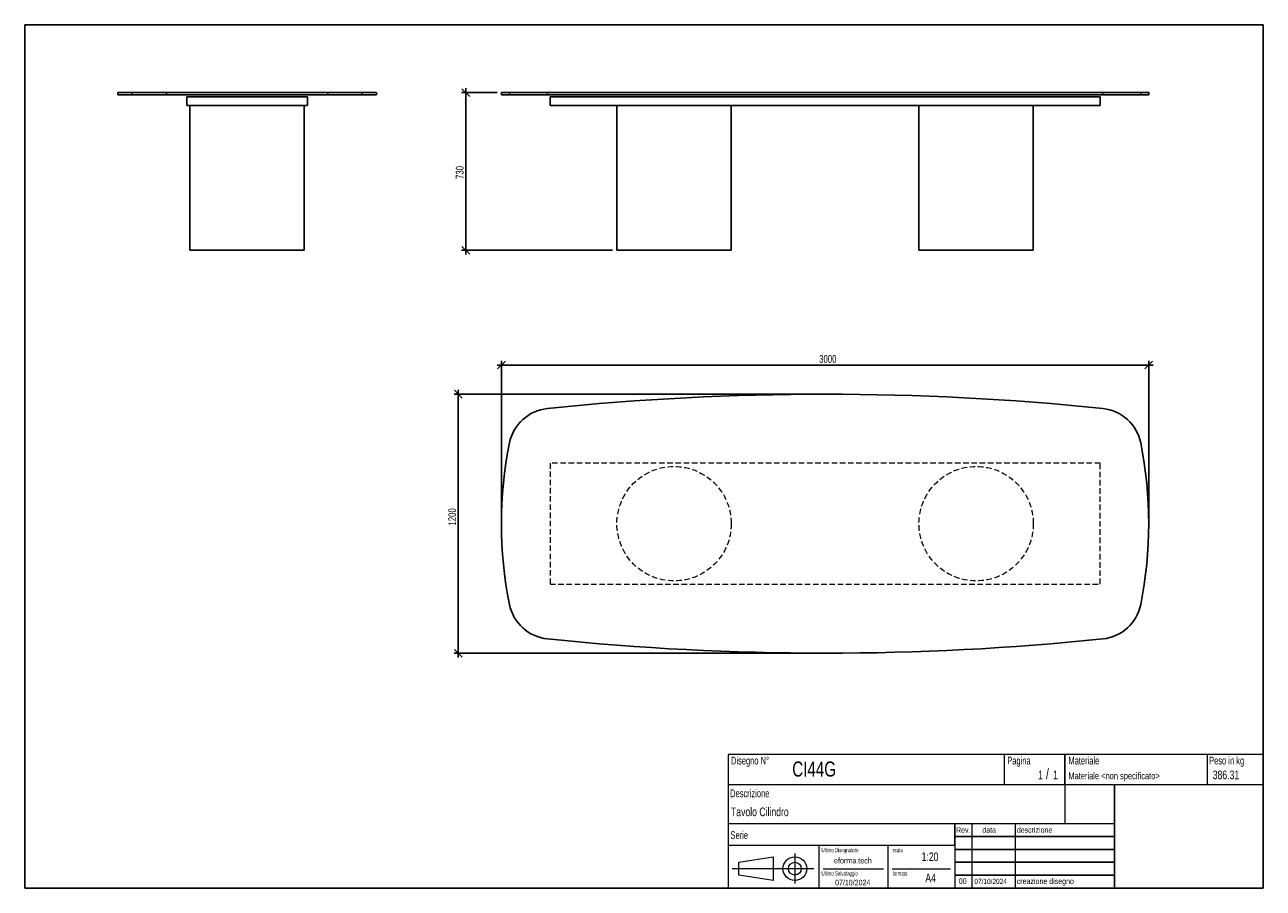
# Model space of a CAD drawing. Header units: millimetres. Extents: x 5 to 292, y 5 to 205.
import ezdxf

# ---------------------------------------------------------------- set-up
doc = ezdxf.new("R2010")
doc.units = ezdxf.units.MM
doc.linetypes.add('HIDDEN', pattern=[1.905, 1.27, -0.635])
doc.layers.add('FORMAT', color=7, linetype='Continuous')
doc.styles.add('SLDTEXTSTYLE0', font='TXT', dxfattribs={"width": 0.605})
doc.styles.add('SLDTEXTSTYLE1', font='TXT', dxfattribs={"width": 0.75})
doc.dimstyles.new('SLDDIMSTYLE0', dxfattribs={"dimtxt": 1.8, "dimasz": 1.8, "dimexe": 0, "dimexo": 0.0625, "dimgap": 0.45, "dimtad": 1, "dimlfac": 20, "dimrnd": 1e-09, "dimzin": 12, "dimdsep": 46, "dimtxsty": 'SLDTEXTSTYLE1', "dimblk1": 'OBLIQUE', "dimblk2": 'OBLIQUE', "dimsah": 1, "dimcen": 0.09, "dimadec": 0, "dimazin": 3, "dimtfac": 1, "dimtmove": 0, "dimatfit": 0, "dimldrblk": 'OBLIQUE', "dimfxl": 0, "dimfrac": 2, "dimtolj": 1, "dimtzin": 12, "dimarcsym": 0})

# ---------------------------------------------------------------- blocks, each defined once
blk = doc.blocks.new('_Oblique')
at = {"color": 0, "linetype": 'ByBlock', "lineweight": -2}
blk.add_line((-0.5, -0.5), (0.5, 0.5), dxfattribs=at)
blk = doc.blocks.new('_D')
at = {"layer": 'FORMAT', "color": 7}
for p, q in [((107.21, 189.28), (107.21, 190.28)), ((114.47, 189.28), (106.21, 189.28)), ((107.21, 189.28), (107.21, 152.78)), ((141.22, 152.78), (106.21, 152.78)), ((107.21, 152.78), (107.21, 151.78))]:
    blk.add_line(p, q, dxfattribs=at)
at = {"layer": 'FORMAT', "color": 7, "xscale": 1.8, "yscale": 1.8}
for p, rotation in [((107.21, 189.28), 270.0000000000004), ((107.21, 152.78), 90.0000000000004)]:
    blk.add_blockref('_Oblique', p, dxfattribs=dict(at, rotation=rotation))
at = {"layer": 'FORMAT', "color": 7, "insert": (104.89, 169.29), "char_height": 1.8, "attachment_point": 1, "rotation": 90, "style": 'SLDTEXTSTYLE1'}
blk.add_mtext('730', dxfattribs=at)
blk = doc.blocks.new('_D_1')
at = {"layer": 'FORMAT', "color": 7}
for p, q in [((189.47, 119.43), (104.47, 119.43)), ((105.47, 119.43), (105.47, 120.43)), ((105.47, 59.43), (105.47, 119.43)), ((189.47, 59.43), (104.47, 59.43)), ((105.47, 59.43), (105.47, 58.43))]:
    blk.add_line(p, q, dxfattribs=at)
at = {"layer": 'FORMAT', "color": 7, "xscale": 1.8, "yscale": 1.8}
for p, rotation in [((105.47, 119.43, 17.25), 270.0000000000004), ((105.47, 59.43, 17.25), 90.0000000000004)]:
    blk.add_blockref('_Oblique', p, dxfattribs=dict(at, rotation=rotation))
at = {"layer": 'FORMAT', "color": 7, "insert": (103.15, 89.01), "char_height": 1.8, "attachment_point": 1, "rotation": 90, "style": 'SLDTEXTSTYLE1'}
blk.add_mtext('1200', dxfattribs=at)
blk = doc.blocks.new('_D_2')
at = {"layer": 'FORMAT', "color": 7}
for p, q in [((115.47, 90.43), (115.47, 127.19)), ((265.47, 90.43), (265.47, 127.19)), ((115.47, 126.19), (114.47, 126.19)), ((115.47, 126.19), (265.47, 126.19)), ((265.47, 126.19), (266.47, 126.19))]:
    blk.add_line(p, q, dxfattribs=at)
at = {"layer": 'FORMAT', "color": 7, "xscale": 1.8, "yscale": 1.8}
blk.add_blockref('_Oblique', (115.47, 126.19, 17.25), dxfattribs=at)
at = {"layer": 'FORMAT', "color": 7, "xscale": 1.8, "yscale": 1.8, "rotation": 180.0000000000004}
blk.add_blockref('_Oblique', (265.47, 126.19, 17.25), dxfattribs=at)
at = {"layer": 'FORMAT', "color": 7, "insert": (189.09, 128.51), "char_height": 1.8, "attachment_point": 1, "style": 'SLDTEXTSTYLE1'}
blk.add_mtext('3000', dxfattribs=at)

msp = doc.modelspace()

# ---------------------------------------------------------------- linework, layer by layer
at = {"color": 7, "linetype": 'Continuous', "lineweight": 25}
for p, q in [((26.53326, 189.2822), (26.53326, 188.7822)), ((26.53326, 189.2822), (29.85661, 189.2822)), ((26.53326, 188.7822), (29.85661, 188.7822)), ((29.85661, 189.2822), (29.85661, 188.7822)), ((29.85661, 189.2822), (37.83522, 189.2822)), ((29.85661, 188.7822), (37.83522, 188.7822)), ((37.83522, 189.2822), (37.83522, 188.7822)), ((37.83522, 189.2822), (75.2313, 189.2822)), ((37.83522, 188.7822), (75.2313, 188.7822)), ((42.53326, 186.2822), (42.53326, 188.2822)), ((42.53326, 188.2822), (70.53326, 188.2822)), ((70.53326, 186.2822), (70.53326, 188.2822)), ((75.2313, 189.2822), (75.2313, 188.7822)), ((75.2313, 189.2822), (83.20991, 189.2822)), ((75.2313, 188.7822), (83.20991, 188.7822)), ((83.20991, 189.2822), (83.20991, 188.7822)), ((83.20991, 189.2822), (86.53326, 189.2822)), ((83.20991, 188.7822), (86.53326, 188.7822)), ((86.53326, 188.7822), (86.53326, 189.2822)), ((115.4706, 189.2822), (115.4706, 188.7822)), ((115.4706, 189.2822), (117.32886, 189.2822)), ((115.4706, 188.7822), (117.32886, 188.7822)), ((117.32886, 189.2822), (117.32886, 188.7822)), ((117.32886, 189.2822), (126.10338, 189.2822)), ((117.32886, 188.7822), (126.10338, 188.7822)), ((126.10338, 189.2822), (126.10338, 188.7822)), ((126.10338, 189.2822), (254.83782, 189.2822)), ((126.10338, 188.7822), (254.83782, 188.7822)), ((126.7206, 186.2822), (126.7206, 188.2822)), ((126.7206, 188.2822), (254.2206, 188.2822)), ((254.2206, 186.2822), (254.2206, 188.2822)), ((254.83782, 189.2822), (254.83782, 188.7822)), ((254.83782, 189.2822), (263.61233, 189.2822)), ((254.83782, 188.7822), (263.61233, 188.7822)), ((263.61233, 189.2822), (263.61233, 188.7822)), ((263.61233, 189.2822), (265.4706, 189.2822)), ((263.61233, 188.7822), (265.4706, 188.7822)), ((265.4706, 188.7822), (265.4706, 189.2822)), ((42.53326, 186.2822), (70.53326, 186.2822)), ((43.28326, 186.2822), (43.28326, 152.7822)), ((69.78326, 152.7822), (69.78326, 186.2822)), ((126.7206, 186.2822), (254.2206, 186.2822)), ((142.2206, 186.2822), (142.2206, 152.7822)), ((168.7206, 152.7822), (168.7206, 186.2822)), ((212.2206, 186.2822), (212.2206, 152.7822)), ((238.7206, 152.7822), (238.7206, 186.2822)), ((43.28326, 152.7822), (69.78326, 152.7822)), ((142.2206, 152.7822), (155.4706, 152.7822)), ((155.4706, 152.7822), (168.7206, 152.7822)), ((212.2206, 152.7822), (225.4706, 152.7822)), ((225.4706, 152.7822), (238.7206, 152.7822))]:
    msp.add_line(p, q, dxfattribs=at)
at = {"color": 7, "linetype": 'HIDDEN', "lineweight": 18}
for p, q in [((126.7206, 103.43369), (126.7206, 75.43369)), ((254.2206, 103.43369), (126.7206, 103.43369)), ((254.2206, 75.43369), (254.2206, 103.43369)), ((126.7206, 75.43369), (254.2206, 75.43369))]:
    msp.add_line(p, q, dxfattribs=at)
for centre in [(155.4706, 89.43369), (225.4706, 89.43369)]:
    msp.add_circle(centre, 13.25, dxfattribs=at)
at = {"color": 7, "linetype": 'Continuous', "lineweight": 25}
for centre, radius, start, end in [((190.4706, -505.56631), 625, 84.08876688, 95.91123312), ((127.13325, 106.16352), 10, 95.9112331, 168.6488503), ((253.80794, 106.16352), 10, 11.3511497, 84.0887669), ((210.4706, 89.43369), 95, 168.6488503, 191.3511497), ((170.4706, 89.43369), 95, 348.6488503, 11.3511497), ((127.13325, 72.70386), 10, 191.3511497, 264.0887669), ((253.80794, 72.70386), 10, 275.9112331, 348.6488503), ((190.4706, 684.43369), 625, 264.08876688, 275.91123312)]:
    msp.add_arc(centre, radius, start, end, dxfattribs=at)
at = {"layer": 'FORMAT', "color": 251, "true_color": 0x484848}
for p, q in [((5, 205), (292, 205)), ((5, 205), (5, 5)), ((292, 205), (292, 5)), ((5, 5), (292, 5))]:
    msp.add_line(p, q, dxfattribs=at)
at = {"layer": 'FORMAT', "color": 251, "lineweight": 18, "true_color": 0x484848}
for p, q in [((292, 36), (168, 36)), ((168, 36), (168, 5)), ((232, 36), (232, 29)), ((279, 36), (279, 29)), ((168, 29), (292, 29)), ((168, 20), (246, 20)), ((224.5, 20), (224.5, 5)), ((234.5, 20), (234.5, 5)), ((246, 20), (257.5, 20)), ((168, 15), (220.5, 15)), ((189, 15), (189, 5)), ((205, 15), (205, 5)), ((220.5, 15), (220.5, 5)), ((170.45232, 11.02842), (178.45232, 12.27842)), ((178.45232, 12.27842), (178.45232, 6.77842)), ((183.46023, 13.04077), (183.46023, 6.06051)), ((187.88291, 9.52842), (168.89345, 9.52842)), ((170.45232, 8.02842), (170.45232, 11.02842)), ((190, 9.5), (204, 9.5)), ((206, 9.5), (219.5, 9.5)), ((178.45232, 6.77842), (170.45232, 8.02842))]:
    msp.add_line(p, q, dxfattribs=at)
at = {"layer": 'FORMAT', "color": 7}
for p, q in [((246, 29), (246, 36)), ((257.5, 20), (257.5, 29)), ((220.5, 15), (220.5, 20)), ((257.5, 5), (257.5, 20)), ((220.5, 17), (257.5, 17)), ((220.5, 14), (257.5, 14)), ((220.5, 11), (257.5, 11)), ((220.5, 8), (257.5, 8)), ((220.5, 5), (257.5, 5))]:
    msp.add_line(p, q, dxfattribs=at)
at = {"layer": 'FORMAT', "color": 7, "lineweight": 18}
msp.add_line((246, 29), (246, 20), dxfattribs=at)
at = {"layer": 'FORMAT', "color": 251, "lineweight": 18, "true_color": 0x484848}
for radius in [2.75, 1.5]:
    msp.add_circle((183.46023, 9.52842), radius, dxfattribs=at)

# ---------------------------------------------------------------- texts
at = {"color": 18, "linetype": 'Continuous', "lineweight": 0, "true_color": 0x060606, "insert": (280.29073, 32.24796), "char_height": 2, "attachment_point": 1, "style": 'SLDTEXTSTYLE1'}
msp.add_mtext('386.31', dxfattribs=at)
at = {"layer": 'FORMAT', "color": 18, "true_color": 0x060606}
for s, insert, char_height, attachment_point, style in [('Disegno N°', (168.65209, 35.46055), 1.8, 1, 'SLDTEXTSTYLE0'), ('Pagina', (232.68578, 35.4642), 1.8, 1, 'SLDTEXTSTYLE0'), ('Materiale', (246.84637, 35.4642), 1.8, 1, 'SLDTEXTSTYLE0'), ('Peso in kg', (279.45834, 35.4642), 1.8, 1, 'SLDTEXTSTYLE0'), ('CI44G', (182.85785, 34.35127), 3.5, 1, 'SLDTEXTSTYLE1'), ('1', (239.82456, 32.24796), 2, 1, 'SLDTEXTSTYLE1'), ('/', (241.64155, 32.74597), 2.5, 1, 'SLDTEXTSTYLE1'), ('1', (243.32047, 32.24796), 2, 1, 'SLDTEXTSTYLE1'), ('Materiale <non specificato>', (246.84637, 31.8349), 1.5875, 1, 'SLDTEXTSTYLE1'), ('Descrizione', (168.45959, 27.87301), 1.8, 1, 'SLDTEXTSTYLE0'), ('Tavolo Cilindro', (168.65209, 23.69153), 2, 1, 'SLDTEXTSTYLE1'), ('Serie', (168.54671, 18.20074), 1.8, 1, 'SLDTEXTSTYLE0'), ('Rev.', (220.80434, 19.14061), 1.3, 1, 'SLDTEXTSTYLE1'), ('data', (226.90583, 19.14061), 1.3, 1, 'SLDTEXTSTYLE1'), ('descrizione', (234.88928, 19.14061), 1.3, 1, 'SLDTEXTSTYLE1'), ('Ultimo Disegnatore', (189.61829, 14.3444), 1, 1, 'SLDTEXTSTYLE0'), ('scala', (206.10636, 14.3444), 1, 1, 'SLDTEXTSTYLE0'), ('1:20', (212.8317, 13.28812), 2, 1, 'SLDTEXTSTYLE1'), ('Ultimo Salvataggio', (189.61829, 8.93841), 1, 1, 'SLDTEXTSTYLE0'), ('formato', (206.10636, 8.93841), 1, 1, 'SLDTEXTSTYLE0'), ('07/10/2024', (196.86819, 6.95548), 1.3, 2, 'SLDTEXTSTYLE1'), ('A4', (213.69281, 8.39825), 2, 1, 'SLDTEXTSTYLE1'), ('00', (221.45534, 7.2775), 1.3, 1, 'SLDTEXTSTYLE1'), ('07/10/2024', (225.06555, 7.1779), 1.2, 1, 'SLDTEXTSTYLE1'), ('creazione disegno', (234.88928, 7.2775), 1.3, 1, 'SLDTEXTSTYLE1')]:
    msp.add_mtext(s, dxfattribs=dict(at, insert=insert, char_height=char_height, attachment_point=attachment_point, style=style))
at = {"layer": 'FORMAT', "color": 18, "true_color": 0x020202, "insert": (196.90354, 12.06285), "char_height": 1.3229167, "attachment_point": 2, "style": 'SLDTEXTSTYLE1'}
msp.add_mtext('eforma.tech', dxfattribs=at)

# ---------------------------------------------------------------- dimensions: what is measured, and where the dimension line sits
at = {"layer": 'FORMAT', "color": 7}
for base, p1, p2, picture, middle in [((107.21, 152.7822), (115.4706, 189.2822), (142.2206, 152.7822), '_D', (107.21, 171.28623)), ((105.4706, 119.43369), (190.4706, 59.43369), (190.4706, 119.43369), '_D_1', (105.4706, 91.66561))]:
    dim = msp.add_linear_dim(base=base, p1=p1, p2=p2, angle=90, dimstyle='SLDDIMSTYLE0', dxfattribs=at)
    dim.commit()
    dim.dimension.update_dxf_attribs({"geometry": picture, "text_midpoint": middle, "dimtype": 160})
dim = msp.add_linear_dim(base=(265.4706, 126.18806), p1=(115.4706, 89.43369), p2=(265.4706, 89.43369), dimstyle='SLDDIMSTYLE0', dxfattribs=at)
dim.commit()
dim.dimension.update_dxf_attribs({"geometry": '_D_2', "text_midpoint": (191.74588, 126.18806), "dimtype": 160})

doc.saveas('drawing.dxf')
